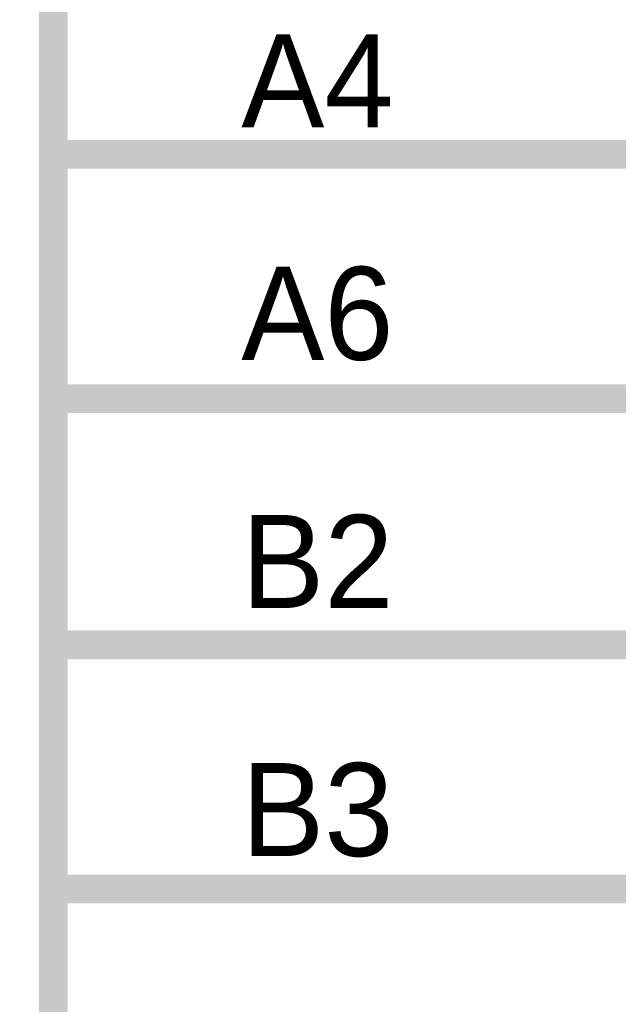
# Model space of a CAD drawing. Header units: inches. Extents: x 0 to 17, y 0 to 11.
# Tile 204 of 256: x 14.886 to 15.131, y 7.152 to 7.555. Entities that reach past the tile are written whole.
import ezdxf

# ---------------------------------------------------------------- set-up
doc = ezdxf.new("R2010")
doc.units = ezdxf.units.IN
doc.header["$MEASUREMENT"] = 0
doc.layers.add('Sheet', color=255, linetype='Continuous')

msp = doc.modelspace()

# ---------------------------------------------------------------- linework, layer by layer
at = {"layer": 'Sheet'}
for points in [[(12.99977, 9.69954, 0.0118, 0.0118, 0), (14.89958, 9.69954, 0.0118, 0.0118, 0), (14.89958, 4.89973, 0.0118, 0.0118, 0), (12.99977, 4.89973, 0.0118, 0.0118, 0), (12.99977, 9.69954, 0.0118, 0.0118, 0)], [(12.99977, 9.69954, 0.0039, 0.0039, 0), (12.99977, 4.89973, 0.0039, 0.0039, 0), (14.89958, 4.89973, 0.0039, 0.0039, 0), (14.89958, 9.69954, 0.0039, 0.0039, 0), (12.99977, 9.69954, 0.0039, 0.0039, 0), (12.99977, 9.69954, 0.0039, 0.0039, 0)]]:
    msp.add_lwpolyline(points, format="xyseb", close=True, dxfattribs=at)
for points in [[(14.89958, 7.49986, 0.0118, 0.0118, 0), (15.10019, 7.49986, 0.0118, 0.0118, 0)], [(15.10019, 7.49986, 0.0118, 0.0118, 0), (15.34995, 7.49986, 0.0118, 0.0118, 0)], [(14.89958, 7.39994, 0.0118, 0.0118, 0), (15.10019, 7.39994, 0.0118, 0.0118, 0)], [(15.10019, 7.39994, 0.0118, 0.0118, 0), (15.34995, 7.39994, 0.0118, 0.0118, 0)], [(14.89958, 7.29924, 0.0118, 0.0118, 0), (15.10019, 7.29924, 0.0118, 0.0118, 0)], [(15.10019, 7.29924, 0.0118, 0.0118, 0), (15.34995, 7.29924, 0.0118, 0.0118, 0)], [(14.89958, 7.19932, 0.0118, 0.0118, 0), (15.10019, 7.19932, 0.0118, 0.0118, 0)], [(15.10019, 7.19932, 0.0118, 0.0118, 0), (15.34995, 7.19932, 0.0118, 0.0118, 0)]]:
    msp.add_lwpolyline(points, format="xyseb", dxfattribs=at)

# ---------------------------------------------------------------- texts
for s, p in [('A4', (14.97649, 7.51096)), ('A6', (14.97649, 7.4158)), ('B2', (14.97649, 7.3143)), ('B3', (14.97649, 7.2128))]:
    msp.add_text(s, height=0.038062, dxfattribs=at).set_placement(p)

doc.saveas('drawing.dxf')
